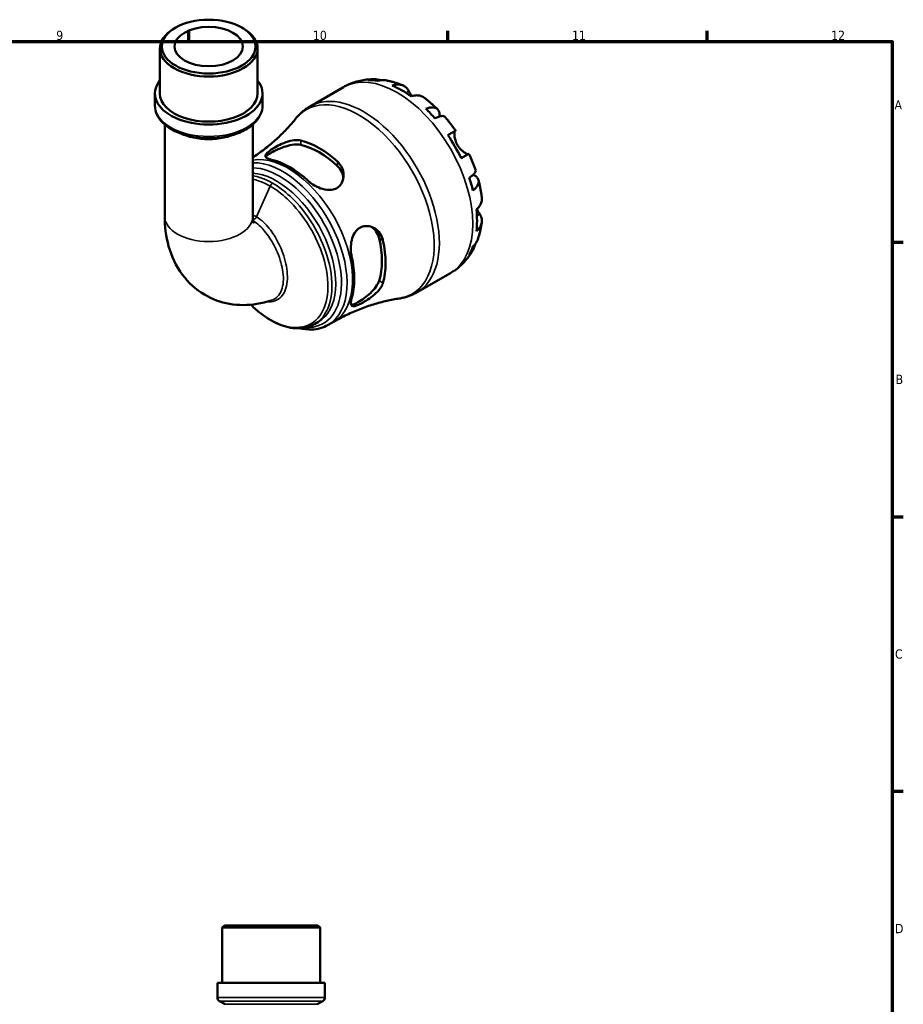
# Model space of a CAD drawing. Header units: millimetres. Extents: x 0 to 905, y 0 to 823.
# Tile 6 of 6: x 585 to 824, y 314 to 580. Entities that reach past the tile are written whole.
import ezdxf

# ---------------------------------------------------------------- set-up
doc = ezdxf.new("R2010")
doc.units = ezdxf.units.MM
for name, color, linetype, lineweight in [('Border (ISO)', 7, 'Continuous', 70), ('Visible (ISO)', 7, 'Continuous', 50), ('Visible Narrow (ISO)', 7, 'Continuous', 35)]:
    doc.layers.add(name, color=color, linetype=linetype, lineweight=lineweight)
doc.styles.add('Note Text (ISO)', font='tahoma.ttf')

# ---------------------------------------------------------------- blocks, each defined once
blk = doc.blocks.new('Borders Default Border')
at = {"layer": 'Border (ISO)'}
for p, q in [((630.75, 574), (630.75, 576.9)), ((700.83, 574), (700.83, 576.9)), ((770.92, 574), (770.92, 576.9)), ((821, 519.75), (823.9, 519.75)), ((821, 445.5), (823.9, 445.5)), ((821, 371.25), (823.9, 371.25))]:
    blk.add_line(p, q, dxfattribs=at)
at = {"layer": 'Border (ISO)', "flags": 128}
blk.add_lwpolyline([(20, 20), (20, 574), (821, 574), (821, 20), (20, 20)], dxfattribs=at)
at = {"layer": 'Border (ISO)', "color": 232, "true_color": 0xca0064, "char_height": 2.5, "attachment_point": 7, "style": 'Note Text (ISO)'}
for s, insert in [('12', (804.46, 574.4)), ('9', (594.88, 574.35)), ('10', (664.29, 574.35)), ('11', (734.37, 574.4)), ('A', (821.59, 555.62)), ('B', (821.89, 481.37)), ('C', (821.73, 407.08)), ('D', (821.73, 332.88))]:
    blk.add_mtext(s, dxfattribs=dict(at, insert=insert))

msp = doc.modelspace()

# ---------------------------------------------------------------- linework, layer by layer
at = {"layer": 'Visible (ISO)'}
for p, q in [((627.143, 577.729), (626.731, 577.49)), ((645.088, 577.729), (645.5, 577.49)), ((622.895, 559.93), (622.895, 572.127)), ((649.336, 559.93), (649.336, 572.127)), ((621.573, 556.676), (621.573, 559.93)), ((650.658, 556.676), (650.658, 559.93)), ((663.51, 556.438), (672.555, 561.647)), ((624.217, 551.527), (624.217, 526.717)), ((648.014, 551.527), (648.014, 526.717)), ((692.454, 506.176), (701.499, 511.385)), ((664.756, 497.589), (665.769, 498.172)), ((668.41, 497.35), (669.881, 498.197)), ((640.359, 334.991), (639.779, 334.411)), ((666.22, 334.411), (639.779, 334.411)), ((639.779, 319.491), (639.779, 334.411)), ((640.359, 334.991), (665.64, 334.991)), ((665.64, 334.991), (666.22, 334.411)), ((666.22, 319.491), (666.22, 334.411)), ((667.542, 319.491), (638.457, 319.491)), ((638.457, 315.511), (638.457, 319.491)), ((667.542, 315.511), (667.542, 319.491)), ((640.521, 313.65), (639.037, 314.506)), ((665.478, 313.65), (666.962, 314.506))]:
    msp.add_line(p, q, dxfattribs=at)
for centre, start, end in [((639.617, 315.511), 180, 240), ((666.382, 315.511), 300, 0)]:
    msp.add_arc(centre, 1.16, start, end, dxfattribs=at)
for major_axis in [(12.64, 0), (9.254, 0)]:
    msp.add_ellipse((636.115, 572.602), major_axis=major_axis, ratio=0.5758617, dxfattribs=at)
for centre, major_axis, ratio, start_param, end_param in [((636.115, 572.127), (-13.22, 0), 0.5758617, 5.5016397, 10.2063236), ((636.115, 559.93), (-14.543, 0), 0.5758617, 5.8534856, 9.8544776), ((688.3, 537.249), (-14.381, 24.973), 0.5780931, 5.8274083, 5.9574315), ((688.3, 537.249), (-14.381, 24.973), 0.5780931, 5.3744724, 5.6249693), ((636.115, 559.93), (-13.22, 0), 0.5758617, 0, 3.1415927), ((688.3, 537.249), (-14.381, 24.973), 0.5780931, 5.0420102, 5.1720334), ((688.3, 537.249), (-14.381, 24.973), 0.5780931, 4.5890743, 4.8395711), ((665.98, 524.396), (12.685, -22.028), 0.5780931, 2.0775093, 2.6387471), ((665.98, 524.396), (11.982, -20.807), 0.5780931, 2.0605443, 2.6557121), ((658.06, 519.835), (-12.302, 21.363), 0.5780931, 5.2101205, 5.7893212), ((688.3, 537.249), (-14.381, 24.973), 0.5780931, 4.256612, 4.3866352), ((688.3, 537.249), (-14.381, 24.973), 0.5780931, 3.8036761, 4.054173), ((665.98, 524.396), (11.982, -20.807), 0.5780931, 0.489748, 1.0849158), ((665.98, 524.396), (12.685, -22.028), 0.5780931, 0.5067129, 1.0679508), ((688.3, 537.249), (14.381, -24.973), 0.5780931, 0.3296212, 0.4596444), ((658.06, 519.835), (-12.302, 21.363), 0.5780931, 3.6393241, 4.2185249)]:
    msp.add_ellipse(centre, major_axis=major_axis, ratio=ratio, start_param=start_param, end_param=end_param, dxfattribs=at)
for points, knots in [([(672.555, 561.647), (673.068, 561.942), (673.598, 562.209), (674.681, 562.679), (675.234, 562.883), (676.353, 563.227), (676.919, 563.367), (678.053, 563.586), (678.622, 563.665), (679.754, 563.766), (680.318, 563.787), (680.877, 563.782)], [5.49972085, 5.49972085, 5.49972085, 5.49972085, 5.56520194, 5.56520194, 5.63068302, 5.63068302, 5.6961641, 5.6961641, 5.76164519, 5.76164519, 5.82712627, 5.82712627, 5.82712627, 5.82712627]), ([(679.295, 563.569), (679.746, 563.697), (680.208, 563.764), (681.074, 563.794), (681.557, 563.756), (682.215, 563.615), (682.394, 563.567), (682.57, 563.512)], [0.17074605, 0.17074605, 0.17074605, 0.17074605, 0.33284003, 0.33284003, 0.49949435, 0.49949435, 0.56252044, 0.56252044, 0.56252044, 0.56252044]), ([(684.017, 563.485), (683.671, 563.546), (683.32, 563.566), (682.6, 563.532), (682.17, 563.462), (681.741, 563.332)], [4.87971703, 4.87971703, 4.87971703, 4.87971703, 5.01708759, 5.01708759, 5.17918157, 5.17918157, 5.17918157, 5.17918157]), ([(684.017, 563.485), (684.338, 563.428), (684.655, 563.363), (685.285, 563.219), (685.597, 563.14), (686.215, 562.968), (686.521, 562.875), (687.128, 562.678), (687.429, 562.572), (688.024, 562.35), (688.319, 562.233), (688.612, 562.111)], [5.9523628, 5.9523628, 5.9523628, 5.9523628, 5.99162777, 5.99162777, 6.03089274, 6.03089274, 6.07015771, 6.07015771, 6.10942267, 6.10942267, 6.14868764, 6.14868764, 6.14868764, 6.14868764]), ([(685.754, 562.09), (686.161, 562.228), (686.557, 562.311), (687.271, 562.379), (687.653, 562.366), (688.364, 562.224), (688.694, 562.093), (689.251, 561.767), (689.528, 561.541), (689.942, 561.058), (690.097, 560.827), (690.226, 560.584)], [0.17075309, 0.17075309, 0.17075309, 0.17075309, 0.33215152, 0.33215152, 0.49888818, 0.49888818, 0.66562485, 0.66562485, 0.83351137, 0.83351137, 0.95687373, 0.95687373, 0.95687373, 0.95687373]), ([(690.226, 560.584), (690.227, 560.582), (690.229, 560.579), (690.293, 560.458), (690.363, 560.329), (690.506, 560.069), (690.578, 559.939), (690.75, 559.638), (690.851, 559.465), (690.975, 559.26), (690.99, 559.235), (691.005, 559.21)], [-0.58332629, -0.58332629, -0.58332629, -0.58332629, -0.58206847, -0.58206847, -0.51861604, -0.51861604, -0.4628074, -0.4628074, -0.39473272, -0.39473272, -0.38532618, -0.38532618, -0.38532618, -0.38532618]), ([(694.329, 558.823), (694.241, 558.888), (694.152, 558.947), (693.785, 559.162), (693.455, 559.292), (692.744, 559.434), (692.362, 559.447), (691.648, 559.379), (691.252, 559.296), (690.845, 559.159)], [4.66534673, 4.66534673, 4.66534673, 4.66534673, 4.71913293, 4.71913293, 4.88586959, 4.88586959, 5.05260626, 5.05260626, 5.21400469, 5.21400469, 5.21400469, 5.21400469]), ([(621.573, 556.676), (621.573, 555.777), (621.794, 554.881), (622.647, 553.156), (623.305, 552.334), (625.027, 550.809), (626.125, 550.122), (628.626, 548.99), (630.033, 548.55), (632.993, 547.96), (634.545, 547.81), (637.645, 547.808), (639.193, 547.955), (642.142, 548.535), (643.543, 548.969), (646.067, 550.098), (647.188, 550.795), (649.004, 552.404), (649.709, 553.316), (650.481, 555.067), (650.658, 555.87), (650.658, 556.676)], [2.3561945, 2.3561945, 2.3561945, 2.3561945, 2.6336354, 2.6336354, 2.9326439, 2.9326439, 3.2606345, 3.2606345, 3.5942645, 3.5942645, 3.9257496, 3.9257496, 4.2561636, 4.2561636, 4.5876269, 4.5876269, 4.9212377, 4.9212377, 5.2492336, 5.2492336, 5.4977871, 5.4977871, 5.4977871, 5.4977871]), ([(659.629, 553.103), (659.843, 553.369), (660.066, 553.627), (660.532, 554.128), (660.774, 554.37), (661.277, 554.837), (661.537, 555.061), (662.074, 555.49), (662.351, 555.695), (662.919, 556.083), (663.211, 556.266), (663.51, 556.438)], [5.27934898, 5.27934898, 5.27934898, 5.27934898, 5.32342336, 5.32342336, 5.36749773, 5.36749773, 5.4115721, 5.4115721, 5.45564648, 5.45564648, 5.49972085, 5.49972085, 5.49972085, 5.49972085]), ([(694.329, 558.823), (694.587, 558.633), (694.843, 558.438), (695.349, 558.041), (695.599, 557.839), (696.095, 557.426), (696.341, 557.216), (696.826, 556.788), (697.066, 556.571), (697.542, 556.128), (697.777, 555.904), (698.009, 555.676)], [0.139021, 0.139021, 0.139021, 0.139021, 0.17865725, 0.17865725, 0.2182935, 0.2182935, 0.25792975, 0.25792975, 0.297566, 0.297566, 0.33720225, 0.33720225, 0.33720225, 0.33720225]), ([(694.858, 555.779), (695.246, 555.932), (695.613, 556.039), (696.254, 556.162), (696.585, 556.186), (697.178, 556.131), (697.439, 556.052), (697.856, 555.829), (698.049, 555.665), (698.346, 555.242), (698.45, 554.985), (698.569, 554.447), (698.594, 554.118), (698.572, 553.74), (698.571, 553.725), (698.57, 553.711)], [0.1707461, 0.1707461, 0.1707461, 0.1707461, 0.33284, 0.33284, 0.4994944, 0.4994944, 0.6661487, 0.6661487, 0.8332087, 0.8332087, 1.0002688, 1.0002688, 1.1679728, 1.1679728, 1.1744217, 1.1744217, 1.1744217, 1.1744217]), ([(699.891, 553.692), (699.831, 553.759), (699.746, 553.806), (699.51, 553.868), (699.32, 553.872), (698.85, 553.798), (698.57, 553.719), (698.005, 553.516), (697.67, 553.375), (697.305, 553.198)], [4.56205101, 4.56205101, 4.56205101, 4.56205101, 4.68377895, 4.68377895, 4.85043327, 4.85043327, 5.01708759, 5.01708759, 5.17918157, 5.17918157, 5.17918157, 5.17918157]), ([(659.629, 553.103), (658.939, 552.248), (658.191, 551.381), (656.578, 549.648), (655.714, 548.783), (653.878, 547.077), (652.906, 546.237), (650.867, 544.607), (649.8, 543.818), (648.469, 542.91), (648.242, 542.758), (648.014, 542.607)], [5.27934898, 5.27934898, 5.27934898, 5.27934898, 5.32342336, 5.32342336, 5.36749773, 5.36749773, 5.4115721, 5.4115721, 5.45564648, 5.45564648, 5.46463768, 5.46463768, 5.46463768, 5.46463768]), ([(699.891, 553.692), (700.105, 553.45), (700.316, 553.206), (700.733, 552.711), (700.938, 552.46), (701.344, 551.955), (701.544, 551.699), (701.939, 551.183), (702.134, 550.922), (702.517, 550.396), (702.706, 550.13), (702.892, 549.862)], [0.44766847, 0.44766847, 0.44766847, 0.44766847, 0.48658997, 0.48658997, 0.52551147, 0.52551147, 0.56443297, 0.56443297, 0.60335447, 0.60335447, 0.64227596, 0.64227596, 0.64227596, 0.64227596]), ([(700.796, 548.663), (701.143, 548.863), (701.451, 549.04), (701.955, 549.329), (702.194, 549.466), (702.568, 549.68), (702.702, 549.756), (702.863, 549.847), (702.904, 549.87), (702.877, 549.852), (702.836, 549.828), (702.772, 549.79)], [0.17075309, 0.17075309, 0.17075309, 0.17075309, 0.33215152, 0.33215152, 0.49888818, 0.49888818, 0.66562485, 0.66562485, 0.83351137, 0.83351137, 0.95687373, 0.95687373, 0.95687373, 0.95687373]), ([(702.772, 549.79), (702.751, 549.777), (702.731, 549.758), (702.678, 549.683), (702.649, 549.612), (702.6, 549.419), (702.581, 549.295), (702.558, 548.943), (702.563, 548.696), (702.63, 548.064), (702.706, 547.67), (702.966, 546.832), (703.153, 546.396), (703.391, 545.984)], [-0.58004807, -0.58004807, -0.58004807, -0.58004807, -0.5384523, -0.5384523, -0.46383793, -0.46383793, -0.3862639, -0.3862639, -0.27840269, -0.27840269, -0.14277912, -0.14277912, 0, 0, 0, 0]), ([(653.082, 542.017), (652.933, 542.052), (652.793, 542.088), (652.257, 542.248), (651.946, 542.387), (651.512, 542.716), (651.412, 542.909), (651.485, 543.342), (651.635, 543.576), (652.123, 544.063), (652.413, 544.299), (653.127, 544.807), (653.54, 545.07), (654.564, 545.665), (655.184, 545.987), (656.601, 546.622), (657.405, 546.914), (658.891, 547.278), (659.579, 547.365), (660.485, 547.327), (660.754, 547.292), (661.002, 547.231)], [-1.9564638, -1.9564638, -1.9564638, -1.9564638, -1.890339, -1.890339, -1.6850061, -1.6850061, -1.4589244, -1.4589244, -1.2518906, -1.2518906, -1.0857552, -1.0857552, -0.9194053, -0.9194053, -0.7102433, -0.7102433, -0.4523347, -0.4523347, -0.2137527, -0.2137527, -0.1036387, -0.1036387, -0.1036387, -0.1036387]), ([(651.543, 542.741), (651.614, 542.859), (651.724, 542.986), (652.156, 543.375), (652.581, 543.663), (653.584, 544.24), (654.211, 544.559), (655.56, 545.152), (656.282, 545.424), (657.667, 545.846), (658.428, 546.018), (659.837, 546.168), (660.485, 546.143), (661.002, 546.029)], [1.4109953, 1.4109953, 1.4109953, 1.4109953, 1.5244244, 1.5244244, 1.7370432, 1.7370432, 1.9496619, 1.9496619, 2.1622806, 2.1622806, 2.3915298, 2.3915298, 2.620779, 2.620779, 2.620779, 2.620779]), ([(703.391, 545.984), (703.521, 545.76), (703.664, 545.544), (703.982, 545.123), (704.157, 544.921), (704.591, 544.478), (704.85, 544.257), (705.33, 543.91), (705.546, 543.781), (705.862, 543.627), (705.976, 543.583), (706.166, 543.532), (706.241, 543.524), (706.31, 543.533), (706.322, 543.535), (706.333, 543.538)], [0, 0, 0, 0, 0.07774953, 0.07774953, 0.16081914, 0.16081914, 0.27783798, 0.27783798, 0.3882896, 0.3882896, 0.46542959, 0.46542959, 0.54035429, 0.54035429, 0.55720532, 0.55720532, 0.55720532, 0.55720532]), ([(706.492, 543.627), (706.491, 543.627), (706.451, 543.605), (706.302, 543.521), (706.168, 543.444), (705.794, 543.231), (705.555, 543.094), (705.051, 542.804), (704.743, 542.627), (704.396, 542.428)], [4.57634622, 4.57634622, 4.57634622, 4.57634622, 4.71913293, 4.71913293, 4.88586959, 4.88586959, 5.05260626, 5.05260626, 5.21400469, 5.21400469, 5.21400469, 5.21400469]), ([(706.492, 543.627), (706.631, 543.332), (706.767, 543.035), (707.031, 542.44), (707.16, 542.141), (707.409, 541.541), (707.531, 541.239), (707.766, 540.635), (707.88, 540.332), (708.1, 539.723), (708.207, 539.418), (708.309, 539.112)], [0.92853136, 0.92853136, 0.92853136, 0.92853136, 0.96745378, 0.96745378, 1.0063762, 1.0063762, 1.04529862, 1.04529862, 1.08422105, 1.08422105, 1.12314347, 1.12314347, 1.12314347, 1.12314347]), ([(670.958, 541.498), (671.124, 541.347), (671.279, 541.186), (671.804, 540.562), (672.096, 540.052), (672.541, 538.835), (672.64, 538.114), (672.529, 536.759), (672.337, 536.122), (671.749, 535.154), (671.418, 534.793), (670.638, 534.251), (670.213, 534.066), (669.203, 533.831), (668.622, 533.813), (667.299, 533.969), (666.561, 534.184), (665.108, 534.802), (664.397, 535.214), (663.509, 535.874), (663.264, 536.076), (663.038, 536.284)], [-1.976846, -1.976846, -1.976846, -1.976846, -1.9031641, -1.9031641, -1.705924, -1.705924, -1.4576478, -1.4576478, -1.2245583, -1.2245583, -1.0486206, -1.0486206, -0.8868322, -0.8868322, -0.6981746, -0.6981746, -0.4672608, -0.4672608, -0.2235625, -0.2235625, -0.1230578, -0.1230578, -0.1230578, -0.1230578]), ([(670.958, 540.296), (671.475, 539.815), (671.91, 539.215), (672.385, 538.136), (672.508, 537.681), (672.564, 537.238)], [-0.88373584, -0.88373584, -0.88373584, -0.88373584, -0.65448666, -0.65448666, -0.4993644, -0.4993644, -0.4993644, -0.4993644]), ([(706.58, 537.133), (706.916, 537.361), (707.206, 537.579), (707.666, 537.964), (707.875, 538.166), (708.176, 538.532), (708.269, 538.698), (708.335, 538.931), (708.337, 539.027), (708.309, 539.112)], [0.17074605, 0.17074605, 0.17074605, 0.17074605, 0.33284003, 0.33284003, 0.49949435, 0.49949435, 0.66614868, 0.66614868, 0.78841706, 0.78841706, 0.78841706, 0.78841706]), ([(707.648, 537.957), (707.669, 537.946), (707.69, 537.936), (708.036, 537.764), (708.308, 537.579), (708.713, 537.21), (708.883, 536.992), (709.098, 536.527), (709.143, 536.279), (709.127, 535.809), (709.064, 535.545), (708.813, 535.007), (708.625, 534.734), (708.197, 534.242), (707.92, 533.979), (707.593, 533.722)], [4.1712493, 4.1712493, 4.1712493, 4.1712493, 4.1819549, 4.1819549, 4.3496588, 4.3496588, 4.5167189, 4.5167189, 4.6837789, 4.6837789, 4.8504333, 4.8504333, 5.0170876, 5.0170876, 5.1791816, 5.1791816, 5.1791816, 5.1791816]), ([(709.087, 536.49), (709.168, 536.175), (709.246, 535.859), (709.391, 535.226), (709.46, 534.909), (709.588, 534.275), (709.647, 533.957), (709.757, 533.322), (709.807, 533.004), (709.899, 532.367), (709.939, 532.048), (709.976, 531.729)], [1.23357287, 1.23357287, 1.23357287, 1.23357287, 1.27320271, 1.27320271, 1.31283255, 1.31283255, 1.35246238, 1.35246238, 1.39209222, 1.39209222, 1.43172206, 1.43172206, 1.43172206, 1.43172206]), ([(708.518, 528.549), (708.84, 528.831), (709.112, 529.132), (709.529, 529.714), (709.709, 530.05), (709.943, 530.735), (709.996, 531.084), (709.994, 531.51), (709.988, 531.619), (709.975, 531.729)], [0.17075309, 0.17075309, 0.17075309, 0.17075309, 0.33215152, 0.33215152, 0.49888818, 0.49888818, 0.66562485, 0.66562485, 0.72067698, 0.72067698, 0.72067698, 0.72067698]), ([(709.459, 527.271), (709.604, 527.039), (709.727, 526.79), (709.936, 526.192), (709.993, 525.84), (709.996, 525.198), (709.943, 524.848), (709.709, 524.163), (709.529, 523.828), (709.112, 523.246), (708.84, 522.945), (708.518, 522.663)], [4.42788405, 4.42788405, 4.42788405, 4.42788405, 4.5512464, 4.5512464, 4.71913293, 4.71913293, 4.88586959, 4.88586959, 5.05260626, 5.05260626, 5.21400469, 5.21400469, 5.21400469, 5.21400469]), ([(708.643, 528.662), (708.69, 528.575), (708.737, 528.49), (708.891, 528.217), (708.995, 528.038), (709.195, 527.701), (709.29, 527.544), (709.406, 527.356), (709.433, 527.313), (709.459, 527.271)], [-2.11847631, -2.11847631, -2.11847631, -2.11847631, -2.08674766, -2.08674766, -2.01440674, -2.01440674, -1.93994266, -1.93994266, -1.91637503, -1.91637503, -1.91637503, -1.91637503]), ([(624.217, 526.717), (624.217, 524.02), (624.527, 521.312), (626.02, 515.966), (627.218, 513.313), (630.57, 508.819), (632.603, 506.939), (637.05, 504.311), (639.378, 503.474), (644.234, 502.613), (646.75, 502.65), (650.49, 503.242), (651.812, 503.569), (653.089, 503.984)], [3.1415927, 3.1415927, 3.1415927, 3.1415927, 3.4129757, 3.4129757, 3.6843588, 3.6843588, 3.9224055, 3.9224055, 4.1350424, 4.1350424, 4.3658673, 4.3658673, 4.498508, 4.498508, 4.498508, 4.498508]), ([(648.014, 526.717), (648.014, 526.146), (648.062, 525.691), (648.173, 525.069), (648.236, 524.905), (648.245, 524.882), (648.246, 524.882), (648.246, 524.882)], [3.14159265, 3.14159265, 3.14159265, 3.14159265, 3.32726004, 3.32726004, 3.51292743, 3.51292743, 3.52672731, 3.52672731, 3.52672731, 3.52672731]), ([(709.971, 525.131), (709.932, 524.816), (709.886, 524.503), (709.782, 523.876), (709.723, 523.563), (709.592, 522.939), (709.52, 522.627), (709.361, 522.006), (709.274, 521.696), (709.086, 521.079), (708.984, 520.771), (708.874, 520.465)], [1.70536659, 1.70536659, 1.70536659, 1.70536659, 1.7446264, 1.7446264, 1.7838862, 1.7838862, 1.82314601, 1.82314601, 1.86240581, 1.86240581, 1.90166561, 1.90166561, 1.90166561, 1.90166561]), ([(674.766, 515.97), (674.722, 516.168), (674.684, 516.371), (674.555, 517.224), (674.521, 517.905), (674.591, 519.34), (674.71, 520.092), (675.123, 521.436), (675.402, 522.032), (676.069, 522.943), (676.419, 523.281), (677.217, 523.793), (677.652, 523.958), (678.68, 524.131), (679.269, 524.084), (680.527, 523.723), (681.181, 523.348), (682.239, 522.381), (682.658, 521.806), (683.077, 520.85), (683.18, 520.533), (683.251, 520.205)], [-1.9564638, -1.9564638, -1.9564638, -1.9564638, -1.890339, -1.890339, -1.6850061, -1.6850061, -1.4589244, -1.4589244, -1.2518906, -1.2518906, -1.0857552, -1.0857552, -0.9194053, -0.9194053, -0.7102433, -0.7102433, -0.4523347, -0.4523347, -0.2137527, -0.2137527, -0.1036387, -0.1036387, -0.1036387, -0.1036387]), ([(680.354, 523.736), (680.714, 523.464), (681.05, 523.127), (681.751, 522.171), (682.053, 521.493), (682.211, 520.804)], [2.2350384, 2.2350384, 2.2350384, 2.2350384, 2.39152982, 2.39152982, 2.62077901, 2.62077901, 2.62077901, 2.62077901]), ([(708.179, 519.2), (708.137, 519.01), (708.086, 518.82), (707.875, 518.172), (707.666, 517.736), (707.206, 517.002), (706.916, 516.636), (706.58, 516.311)], [4.78379622, 4.78379622, 4.78379622, 4.78379622, 4.85043327, 4.85043327, 5.01708759, 5.01708759, 5.17918157, 5.17918157, 5.17918157, 5.17918157]), ([(707.593, 518.556), (707.92, 518.861), (708.197, 519.198), (708.591, 519.808), (708.753, 520.128), (708.874, 520.465)], [0.17074605, 0.17074605, 0.17074605, 0.17074605, 0.33284003, 0.33284003, 0.47310885, 0.47310885, 0.47310885, 0.47310885]), ([(707.572, 517.598), (707.295, 517.105), (706.993, 516.621), (706.335, 515.679), (705.98, 515.22), (705.215, 514.336), (704.807, 513.911), (703.939, 513.105), (703.481, 512.723), (702.52, 512.013), (702.018, 511.684), (701.499, 511.385)], [2.02681155, 2.02681155, 2.02681155, 2.02681155, 2.09307488, 2.09307488, 2.15933821, 2.15933821, 2.22560154, 2.22560154, 2.29186487, 2.29186487, 2.3581282, 2.3581282, 2.3581282, 2.3581282]), ([(683.251, 508.694), (683.203, 508.53), (683.141, 508.362), (682.863, 507.741), (682.566, 507.282), (681.734, 506.267), (681.158, 505.718), (679.928, 504.726), (679.28, 504.277), (678.146, 503.58), (677.667, 503.314), (676.807, 502.887), (676.434, 502.725), (675.725, 502.479), (675.419, 502.417), (674.891, 502.438), (674.709, 502.558), (674.517, 503.021), (674.519, 503.377), (674.647, 504.029), (674.699, 504.237), (674.766, 504.459)], [-1.976846, -1.976846, -1.976846, -1.976846, -1.9031641, -1.9031641, -1.705924, -1.705924, -1.4576478, -1.4576478, -1.2245583, -1.2245583, -1.0486206, -1.0486206, -0.8868322, -0.8868322, -0.6981746, -0.6981746, -0.4672608, -0.4672608, -0.2235625, -0.2235625, -0.1230578, -0.1230578, -0.1230578, -0.1230578]), ([(682.211, 509.293), (682.053, 508.787), (681.751, 508.212), (680.918, 507.065), (680.389, 506.491), (679.331, 505.502), (678.735, 505.012), (677.546, 504.141), (676.956, 503.758), (676.455, 503.469), (675.954, 503.181), (675.491, 502.957), (674.936, 502.781), (674.77, 502.751), (674.632, 502.749)], [-0.8837358, -0.8837358, -0.8837358, -0.8837358, -0.6544867, -0.6544867, -0.4252375, -0.4252375, -0.2126187, -0.2126187, 0, 0, 0, 0.2126187, 0.2126187, 0.3262471, 0.3262471, 0.3262471, 0.3262471]), ([(692.454, 506.176), (692.155, 506.004), (691.85, 505.844), (691.229, 505.547), (690.913, 505.41), (690.272, 505.161), (689.948, 505.048), (689.292, 504.848), (688.961, 504.76), (688.294, 504.609), (687.958, 504.545), (687.622, 504.493)], [2.3581282, 2.3581282, 2.3581282, 2.3581282, 2.40220257, 2.40220257, 2.44627695, 2.44627695, 2.49035132, 2.49035132, 2.5344257, 2.5344257, 2.57850007, 2.57850007, 2.57850007, 2.57850007]), ([(669.881, 498.197), (671.049, 498.87), (672.244, 499.498), (674.657, 500.653), (675.875, 501.179), (678.308, 502.125), (679.523, 502.545), (681.92, 503.276), (683.102, 503.589), (685.41, 504.114), (686.535, 504.326), (687.622, 504.493)], [2.3581282, 2.3581282, 2.3581282, 2.3581282, 2.40220257, 2.40220257, 2.44627695, 2.44627695, 2.49035132, 2.49035132, 2.5344257, 2.5344257, 2.57850007, 2.57850007, 2.57850007, 2.57850007]), ([(664.756, 497.589), (664.151, 497.24), (663.501, 496.968), (662.127, 496.582), (661.402, 496.47), (659.881, 496.409), (659.084, 496.465), (657.435, 496.749), (656.582, 496.984), (654.851, 497.625), (653.972, 498.035), (652.219, 499.019), (651.344, 499.593), (649.624, 500.887), (648.779, 501.606), (647.808, 502.532), (647.658, 502.678), (647.509, 502.826)], [3.9289355, 3.9289355, 3.9289355, 3.9289355, 4.07446, 4.07446, 4.2225445, 4.2225445, 4.3765658, 4.3765658, 4.5363879, 4.5363879, 4.6995587, 4.6995587, 4.8638591, 4.8638591, 5.0281377, 5.0281377, 5.0582837, 5.0582837, 5.0582837, 5.0582837]), ([(668.41, 497.35), (667.09, 496.59), (665.577, 496.172), (662.891, 496.062), (661.765, 496.176), (660.62, 496.439)], [2.3581282, 2.3581282, 2.3581282, 2.3581282, 2.65134297, 2.65134297, 2.85030549, 2.85030549, 2.85030549, 2.85030549])]:
    msp.add_open_spline(points, degree=3, knots=knots, dxfattribs=at)
at = {"layer": 'Visible Narrow (ISO)'}
for p, q in [((690.226, 560.584), (689.427, 560.124)), ((702.772, 549.79), (700.801, 548.655)), ((661.002, 546.029), (661.002, 547.231)), ((670.958, 541.498), (670.958, 540.296)), ((652.752, 534.871), (649.001, 526.582)), ((709.459, 527.271), (708.648, 526.804)), ((682.211, 520.804), (683.251, 520.205)), ((683.251, 508.694), (682.211, 509.293)), ((638.636, 315.511), (667.363, 315.511)), ((666.79, 314.506), (639.209, 314.506)), ((640.674, 313.65), (665.324, 313.65))]:
    msp.add_line(p, q, dxfattribs=at)
for centre, major_axis, ratio, start_param, end_param in [((687.027, 536.516), (-14.472, 25.131), 0.5780931, 3.1415927, 6.2831853), ((677.982, 531.307), (14.472, -25.131), 0.5780931, 0, 3.1415927), ((636.115, 556.676), (14.543, 0), 0.5758617, 3.1415927, 6.2831853), ((676.773, 530.611), (-14.343, 24.908), 0.5780931, 2.9212208, 6.5035572), ((636.115, 554.332), (11.898, 0), 0.5758617, 3.9907395, 5.4340385), ((657.58, 519.558), (-12.301, 21.361), 0.5780931, 3.1415927, 6.0806553), ((656.109, 518.711), (12.301, -21.361), 0.5780931, 0, 2.8411123), ((655.295, 518.243), (11.795, -20.482), 0.5780931, 5.9368441, 9.0921002), ((654.481, 517.774), (-11.288, 19.602), 0.5780931, 3.1415927, 5.9159816), ((653.422, 534.709), (-0.579, -1.005), 0.5780931, 3.9250571, 4.8799651), ((636.115, 526.717), (11.898, 0), 0.5758617, 3.1415927, 6.2831853), ((648.332, 526.745), (-0.579, -1.005), 0.5780931, 0.4593313, 1.7383724)]:
    msp.add_ellipse(centre, major_axis=major_axis, ratio=ratio, start_param=start_param, end_param=end_param, dxfattribs=at)
for points, knots in [([(648.014, 536.744), (648.543, 536.636), (649.081, 536.489), (650.653, 535.957), (651.703, 535.475), (652.752, 534.871)], [7.54629403, 7.54629403, 7.54629403, 7.54629403, 7.65277972, 7.65277972, 7.85398163, 7.85398163, 7.85398163, 7.85398163]), ([(653.422, 535.657), (652.349, 536.275), (651.277, 536.767), (649.475, 537.382), (648.736, 537.567), (648.015, 537.682)], [-7.85398163, -7.85398163, -7.85398163, -7.85398163, -7.65277972, -7.65277972, -7.50881652, -7.50881652, -7.50881652, -7.50881652]), ([(664.754, 497.592), (665.699, 498.136), (666.528, 498.883), (668.46, 501.526), (669.218, 503.856), (669.607, 509.479), (669.148, 512.827), (667.207, 519.001), (665.926, 521.811), (662.575, 527.332), (660.431, 529.992), (656.603, 533.55), (655.012, 534.741), (653.422, 535.657)], [-3.9289355, -3.9289355, -3.9289355, -3.9289355, -3.6785695, -3.6785695, -3.2193136, -3.2193136, -2.7260898, -2.7260898, -2.3210644, -2.3210644, -1.869088, -1.869088, -1.5707963, -1.5707963, -1.5707963, -1.5707963]), ([(652.752, 534.871), (654.309, 533.975), (655.865, 532.807), (659.603, 529.318), (661.693, 526.711), (664.952, 521.306), (666.195, 518.559), (668.074, 512.528), (668.513, 509.263), (668.122, 503.781), (667.379, 501.512), (664.818, 498.023), (662.907, 496.93), (658.512, 496.479), (656.066, 497.038), (651.533, 499.371), (649.46, 500.917), (647.524, 502.828)], [1.5707963, 1.5707963, 1.5707963, 1.5707963, 1.869088, 1.869088, 2.3210644, 2.3210644, 2.7260898, 2.7260898, 3.2193136, 3.2193136, 3.6785695, 3.6785695, 4.181277, 4.181277, 4.6594546, 4.6594546, 5.0550834, 5.0550834, 5.0550834, 5.0550834]), ([(648.09, 525.55), (648.669, 525.191), (649.243, 524.745), (650.798, 523.305), (651.733, 522.162), (653.391, 519.666), (654.114, 518.312), (655.467, 515.131), (655.989, 513.288), (656.431, 509.752), (656.3, 508.079), (655.292, 505.415), (654.391, 504.452), (653.171, 504.012), (653.13, 503.998), (653.089, 503.984)], [-3.1116905, -3.1116905, -3.1116905, -3.1116905, -2.9105421, -2.9105421, -2.5486775, -2.5486775, -2.18332, -2.18332, -1.7004004, -1.7004004, -1.1842119, -1.1842119, -0.6530164, -0.6530164, -0.634691, -0.634691, -0.634691, -0.634691]), ([(651.849, 503.616), (652.634, 503.538), (653.372, 503.618), (655.279, 504.308), (656.241, 505.327), (657.348, 508.14), (657.516, 509.905), (657.135, 513.63), (656.637, 515.568), (655.323, 518.9), (654.616, 520.313), (652.976, 522.908), (652.043, 524.093), (650.378, 525.664), (649.696, 526.183), (649.001, 526.582)], [0.3722242, 0.3722242, 0.3722242, 0.3722242, 0.6530164, 0.6530164, 1.1842119, 1.1842119, 1.7004004, 1.7004004, 2.18332, 2.18332, 2.5486775, 2.5486775, 2.9105421, 2.9105421, 3.1415927, 3.1415927, 3.1415927, 3.1415927])]:
    msp.add_open_spline(points, degree=3, knots=knots, dxfattribs=at)
msp.add_open_spline([(649.001, 526.582), (648.674, 526.771), (648.344, 526.932), (648.015, 527.066)], degree=3, dxfattribs=at)

# ---------------------------------------------------------------- block references
msp.add_blockref('Borders Default Border', (0, 0))

doc.saveas('drawing.dxf')
